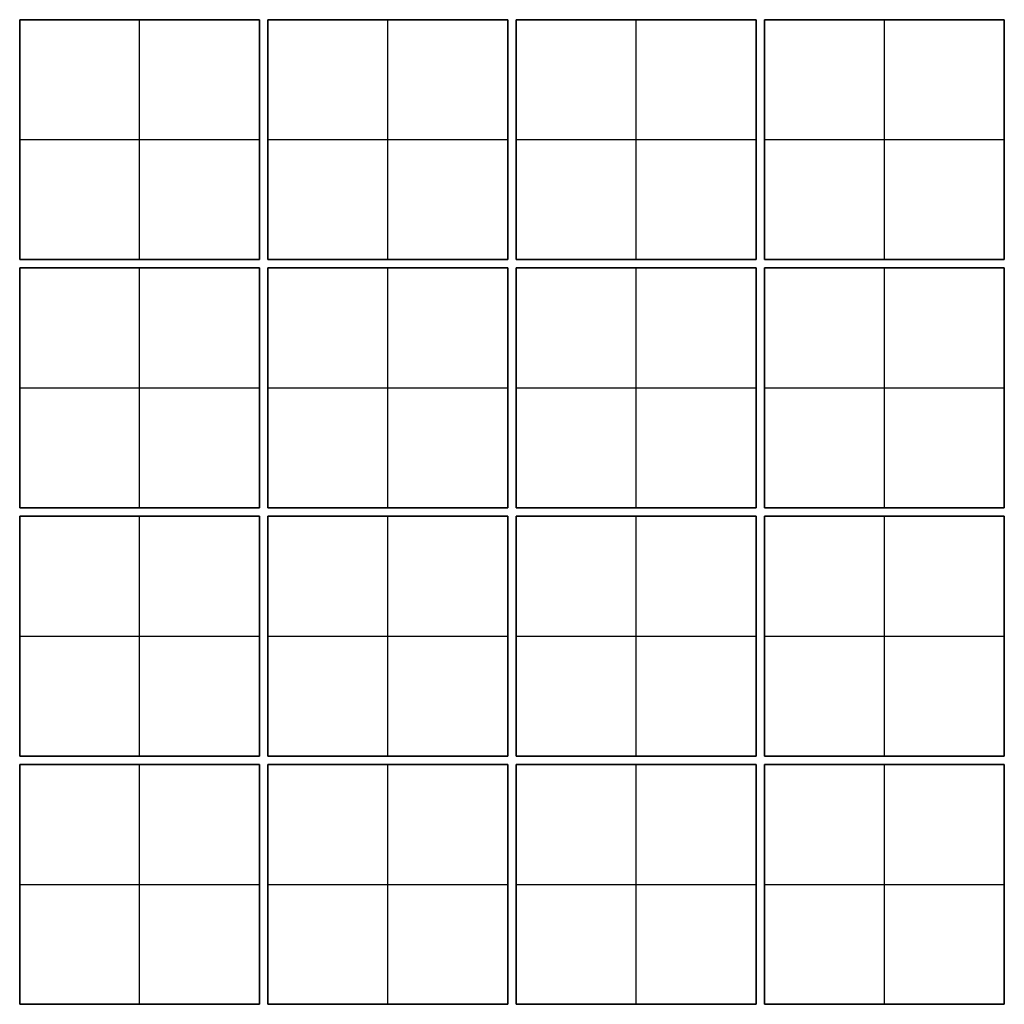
# Model space of a CAD drawing. Header units: millimetres. Extents: x -1190 to 1190, y -1190 to 1190.
import ezdxf

# ---------------------------------------------------------------- set-up
doc = ezdxf.new("R2010")
doc.units = ezdxf.units.MM
doc.layers.add('Default', color=7, linetype='Continuous', true_color=0x000000)

msp = doc.modelspace()

# ---------------------------------------------------------------- linework, layer by layer
at = {"layer": 'Default', "color": 9, "true_color": 0xb9b9b5}
for p, q in [((-1190, 1190, 6), (-610, 1190, 6)), ((-1190, 1190, 6), (-1190, 610, 6)), ((-900, 1190), (-900, 1190, 12)), ((-900, 610), (-900, 1190)), ((-900, 610, 12), (-900, 1190, 12)), ((-610, 610, 6), (-610, 1190, 6)), ((10, 1190, 6), (590, 1190, 6)), ((10, 1190, 6), (10, 610, 6)), ((300, 1190), (300, 1190, 12)), ((300, 610), (300, 1190)), ((300, 610, 12), (300, 1190, 12)), ((590, 610, 6), (590, 1190, 6)), ((-1190, 900), (-1190, 900, 12)), ((-1190, 900), (-610, 900)), ((-1190, 900, 12), (-610, 900, 12)), ((-610, 900), (-610, 900, 12)), ((10, 900), (10, 900, 12)), ((10, 900), (590, 900)), ((10, 900, 12), (590, 900, 12)), ((590, 900), (590, 900, 12)), ((-1190, 610, 6), (-610, 610, 6)), ((-900, 610, 12), (-900, 610)), ((10, 610, 6), (590, 610, 6)), ((300, 610, 12), (300, 610)), ((-590, 590, 6), (-10, 590, 6)), ((-590, 590, 6), (-590, 10, 6)), ((-300, 590), (-300, 590, 12)), ((-300, 10), (-300, 590)), ((-300, 10, 12), (-300, 590, 12)), ((-10, 10, 6), (-10, 590, 6)), ((610, 590, 6), (1190, 590, 6)), ((610, 590, 6), (610, 10, 6)), ((900, 590), (900, 590, 12)), ((900, 10), (900, 590)), ((900, 10, 12), (900, 590, 12)), ((1190, 10, 6), (1190, 590, 6)), ((-590, 300), (-590, 300, 12)), ((-590, 300), (-10, 300)), ((-590, 300, 12), (-10, 300, 12)), ((-10, 300), (-10, 300, 12)), ((610, 300), (610, 300, 12)), ((610, 300), (1190, 300)), ((610, 300, 12), (1190, 300, 12)), ((1190, 300), (1190, 300, 12)), ((-590, 10, 6), (-10, 10, 6)), ((-300, 10, 12), (-300, 10)), ((610, 10, 6), (1190, 10, 6)), ((900, 10, 12), (900, 10)), ((-1190, -10, 6), (-610, -10, 6)), ((-1190, -10, 6), (-1190, -590, 6)), ((-900, -10), (-900, -10, 12)), ((-900, -590), (-900, -10)), ((-900, -590, 12), (-900, -10, 12)), ((-610, -590, 6), (-610, -10, 6)), ((10, -10, 6), (590, -10, 6)), ((10, -10, 6), (10, -590, 6)), ((300, -10), (300, -10, 12)), ((300, -590), (300, -10)), ((300, -590, 12), (300, -10, 12)), ((590, -590, 6), (590, -10, 6)), ((-1190, -300), (-1190, -300, 12)), ((-1190, -300), (-610, -300)), ((-1190, -300, 12), (-610, -300, 12)), ((-610, -300), (-610, -300, 12)), ((10, -300), (10, -300, 12)), ((10, -300), (590, -300)), ((10, -300, 12), (590, -300, 12)), ((590, -300), (590, -300, 12)), ((-1190, -590, 6), (-610, -590, 6)), ((-900, -590, 12), (-900, -590)), ((10, -590, 6), (590, -590, 6)), ((300, -590, 12), (300, -590)), ((-590, -610, 6), (-10, -610, 6)), ((-590, -610, 6), (-590, -1190, 6)), ((-300, -610), (-300, -610, 12)), ((-300, -1190), (-300, -610)), ((-300, -1190, 12), (-300, -610, 12)), ((-10, -1190, 6), (-10, -610, 6)), ((610, -610, 6), (1190, -610, 6)), ((610, -610, 6), (610, -1190, 6)), ((900, -610), (900, -610, 12)), ((900, -1190), (900, -610)), ((900, -1190, 12), (900, -610, 12)), ((1190, -1190, 6), (1190, -610, 6)), ((-590, -900), (-590, -900, 12)), ((-590, -900), (-10, -900)), ((-590, -900, 12), (-10, -900, 12)), ((-10, -900), (-10, -900, 12)), ((610, -900), (610, -900, 12)), ((610, -900), (1190, -900)), ((610, -900, 12), (1190, -900, 12)), ((1190, -900), (1190, -900, 12)), ((-590, -1190, 6), (-10, -1190, 6)), ((-300, -1190, 12), (-300, -1190)), ((610, -1190, 6), (1190, -1190, 6)), ((900, -1190, 12), (900, -1190))]:
    msp.add_line(p, q, dxfattribs=at)
at = {"layer": 'Default', "color": 251, "true_color": 0x626268}
for p, q in [((-590, 1190, 6), (-10, 1190, 6)), ((-590, 1190, 6), (-590, 610, 6)), ((-300, 1190), (-300, 1190, 12)), ((-300, 610), (-300, 1190)), ((-300, 610, 12), (-300, 1190, 12)), ((-10, 610, 6), (-10, 1190, 6)), ((610, 1190, 6), (1190, 1190, 6)), ((610, 1190, 6), (610, 610, 6)), ((900, 1190), (900, 1190, 12)), ((900, 610), (900, 1190)), ((900, 610, 12), (900, 1190, 12)), ((1190, 610, 6), (1190, 1190, 6)), ((-590, 900), (-590, 900, 12)), ((-590, 900), (-10, 900)), ((-590, 900, 12), (-10, 900, 12)), ((-10, 900), (-10, 900, 12)), ((610, 900), (610, 900, 12)), ((610, 900), (1190, 900)), ((610, 900, 12), (1190, 900, 12)), ((1190, 900), (1190, 900, 12)), ((-590, 610, 6), (-10, 610, 6)), ((-300, 610, 12), (-300, 610)), ((610, 610, 6), (1190, 610, 6)), ((900, 610, 12), (900, 610)), ((-1190, 590, 6), (-610, 590, 6)), ((-1190, 590, 6), (-1190, 10, 6)), ((-900, 590), (-900, 590, 12)), ((-900, 10), (-900, 590)), ((-900, 10, 12), (-900, 590, 12)), ((-610, 10, 6), (-610, 590, 6)), ((10, 590, 6), (590, 590, 6)), ((10, 590, 6), (10, 10, 6)), ((300, 590), (300, 590, 12)), ((300, 10), (300, 590)), ((300, 10, 12), (300, 590, 12)), ((590, 10, 6), (590, 590, 6)), ((-1190, 300), (-1190, 300, 12)), ((-1190, 300), (-610, 300)), ((-1190, 300, 12), (-610, 300, 12)), ((-610, 300), (-610, 300, 12)), ((10, 300), (10, 300, 12)), ((10, 300), (590, 300)), ((10, 300, 12), (590, 300, 12)), ((590, 300), (590, 300, 12)), ((-1190, 10, 6), (-610, 10, 6)), ((-900, 10, 12), (-900, 10)), ((10, 10, 6), (590, 10, 6)), ((300, 10, 12), (300, 10)), ((-590, -10, 6), (-10, -10, 6)), ((-590, -10, 6), (-590, -590, 6)), ((-300, -10), (-300, -10, 12)), ((-300, -590), (-300, -10)), ((-300, -590, 12), (-300, -10, 12)), ((-10, -590, 6), (-10, -10, 6)), ((610, -10, 6), (1190, -10, 6)), ((610, -10, 6), (610, -590, 6)), ((900, -10), (900, -10, 12)), ((900, -590), (900, -10)), ((900, -590, 12), (900, -10, 12)), ((1190, -590, 6), (1190, -10, 6)), ((-590, -300), (-590, -300, 12)), ((-590, -300), (-10, -300)), ((-590, -300, 12), (-10, -300, 12)), ((-10, -300), (-10, -300, 12)), ((610, -300), (610, -300, 12)), ((610, -300), (1190, -300)), ((610, -300, 12), (1190, -300, 12)), ((1190, -300), (1190, -300, 12)), ((-590, -590, 6), (-10, -590, 6)), ((-300, -590, 12), (-300, -590)), ((610, -590, 6), (1190, -590, 6)), ((900, -590, 12), (900, -590)), ((-1190, -610, 6), (-610, -610, 6)), ((-1190, -610, 6), (-1190, -1190, 6)), ((-900, -610), (-900, -610, 12)), ((-900, -1190), (-900, -610)), ((-900, -1190, 12), (-900, -610, 12)), ((-610, -1190, 6), (-610, -610, 6)), ((10, -610, 6), (590, -610, 6)), ((10, -610, 6), (10, -1190, 6)), ((300, -610), (300, -610, 12)), ((300, -1190), (300, -610)), ((300, -1190, 12), (300, -610, 12)), ((590, -1190, 6), (590, -610, 6)), ((-1190, -900), (-1190, -900, 12)), ((-1190, -900), (-610, -900)), ((-1190, -900, 12), (-610, -900, 12)), ((-610, -900), (-610, -900, 12)), ((10, -900), (10, -900, 12)), ((10, -900), (590, -900)), ((10, -900, 12), (590, -900, 12)), ((590, -900), (590, -900, 12)), ((-1190, -1190, 6), (-610, -1190, 6)), ((-900, -1190, 12), (-900, -1190)), ((10, -1190, 6), (590, -1190, 6)), ((300, -1190, 12), (300, -1190))]:
    msp.add_line(p, q, dxfattribs=at)
at = {"layer": 'Default', "color": 9, "true_color": 0xb9b9b5}
for points in [[(-610, 1190), (-900, 1190), (-1190, 1190)], [(-1190, 1190), (-1190, 1190, 6), (-1190, 1190, 12)], [(-1190, 1190, 12), (-900, 1190, 12), (-610, 1190, 12)], [(-610, 1190), (-610, 1190, 6), (-610, 1190, 12)], [(590, 1190), (300, 1190), (10, 1190)], [(10, 1190), (10, 1190, 6), (10, 1190, 12)], [(10, 1190, 12), (300, 1190, 12), (590, 1190, 12)], [(590, 1190), (590, 1190, 6), (590, 1190, 12)], [(-1190, 1190), (-1190, 900), (-1190, 610)], [(-1190, 610, 12), (-1190, 900, 12), (-1190, 1190, 12)], [(-610, 610), (-610, 900), (-610, 1190)], [(-610, 1190, 12), (-610, 900, 12), (-610, 610, 12)], [(10, 1190), (10, 900), (10, 610)], [(10, 610, 12), (10, 900, 12), (10, 1190, 12)], [(590, 610), (590, 900), (590, 1190)], [(590, 1190, 12), (590, 900, 12), (590, 610, 12)], [(-1190, 610), (-1190, 610, 6), (-1190, 610, 12)], [(-1190, 610), (-900, 610), (-610, 610)], [(-610, 610, 12), (-900, 610, 12), (-1190, 610, 12)], [(-610, 610, 12), (-610, 610, 6), (-610, 610)], [(10, 610), (10, 610, 6), (10, 610, 12)], [(10, 610), (300, 610), (590, 610)], [(590, 610, 12), (300, 610, 12), (10, 610, 12)], [(590, 610, 12), (590, 610, 6), (590, 610)], [(-10, 590), (-300, 590), (-590, 590)], [(-590, 590), (-590, 590, 6), (-590, 590, 12)], [(-590, 590, 12), (-300, 590, 12), (-10, 590, 12)], [(-590, 590), (-590, 300), (-590, 10)], [(-590, 10, 12), (-590, 300, 12), (-590, 590, 12)], [(-10, 10), (-10, 300), (-10, 590)], [(-10, 590), (-10, 590, 6), (-10, 590, 12)], [(-10, 590, 12), (-10, 300, 12), (-10, 10, 12)], [(1190, 590), (900, 590), (610, 590)], [(610, 590), (610, 590, 6), (610, 590, 12)], [(610, 590, 12), (900, 590, 12), (1190, 590, 12)], [(610, 590), (610, 300), (610, 10)], [(610, 10, 12), (610, 300, 12), (610, 590, 12)], [(1190, 10), (1190, 300), (1190, 590)], [(1190, 590), (1190, 590, 6), (1190, 590, 12)], [(1190, 590, 12), (1190, 300, 12), (1190, 10, 12)], [(-590, 10), (-590, 10, 6), (-590, 10, 12)], [(-590, 10), (-300, 10), (-10, 10)], [(-10, 10, 12), (-300, 10, 12), (-590, 10, 12)], [(-10, 10, 12), (-10, 10, 6), (-10, 10)], [(610, 10), (610, 10, 6), (610, 10, 12)], [(610, 10), (900, 10), (1190, 10)], [(1190, 10, 12), (900, 10, 12), (610, 10, 12)], [(1190, 10, 12), (1190, 10, 6), (1190, 10)], [(-610, -10), (-900, -10), (-1190, -10)], [(-1190, -10), (-1190, -10, 6), (-1190, -10, 12)], [(-1190, -10, 12), (-900, -10, 12), (-610, -10, 12)], [(-1190, -10), (-1190, -300), (-1190, -590)], [(-1190, -590, 12), (-1190, -300, 12), (-1190, -10, 12)], [(-610, -590), (-610, -300), (-610, -10)], [(-610, -10), (-610, -10, 6), (-610, -10, 12)], [(-610, -10, 12), (-610, -300, 12), (-610, -590, 12)], [(590, -10), (300, -10), (10, -10)], [(10, -10), (10, -10, 6), (10, -10, 12)], [(10, -10, 12), (300, -10, 12), (590, -10, 12)], [(10, -10), (10, -300), (10, -590)], [(10, -590, 12), (10, -300, 12), (10, -10, 12)], [(590, -590), (590, -300), (590, -10)], [(590, -10), (590, -10, 6), (590, -10, 12)], [(590, -10, 12), (590, -300, 12), (590, -590, 12)], [(-1190, -590), (-1190, -590, 6), (-1190, -590, 12)], [(-1190, -590), (-900, -590), (-610, -590)], [(-610, -590, 12), (-900, -590, 12), (-1190, -590, 12)], [(-610, -590, 12), (-610, -590, 6), (-610, -590)], [(10, -590), (10, -590, 6), (10, -590, 12)], [(10, -590), (300, -590), (590, -590)], [(590, -590, 12), (300, -590, 12), (10, -590, 12)], [(590, -590, 12), (590, -590, 6), (590, -590)], [(-10, -610), (-300, -610), (-590, -610)], [(-590, -610), (-590, -610, 6), (-590, -610, 12)], [(-590, -610, 12), (-300, -610, 12), (-10, -610, 12)], [(-590, -610), (-590, -900), (-590, -1190)], [(-590, -1190, 12), (-590, -900, 12), (-590, -610, 12)], [(-10, -1190), (-10, -900), (-10, -610)], [(-10, -610), (-10, -610, 6), (-10, -610, 12)], [(-10, -610, 12), (-10, -900, 12), (-10, -1190, 12)], [(1190, -610), (900, -610), (610, -610)], [(610, -610), (610, -610, 6), (610, -610, 12)], [(610, -610, 12), (900, -610, 12), (1190, -610, 12)], [(610, -610), (610, -900), (610, -1190)], [(610, -1190, 12), (610, -900, 12), (610, -610, 12)], [(1190, -1190), (1190, -900), (1190, -610)], [(1190, -610), (1190, -610, 6), (1190, -610, 12)], [(1190, -610, 12), (1190, -900, 12), (1190, -1190, 12)], [(-590, -1190), (-590, -1190, 6), (-590, -1190, 12)], [(-590, -1190), (-300, -1190), (-10, -1190)], [(-10, -1190, 12), (-300, -1190, 12), (-590, -1190, 12)], [(-10, -1190, 12), (-10, -1190, 6), (-10, -1190)], [(610, -1190), (610, -1190, 6), (610, -1190, 12)], [(610, -1190), (900, -1190), (1190, -1190)], [(1190, -1190, 12), (900, -1190, 12), (610, -1190, 12)], [(1190, -1190, 12), (1190, -1190, 6), (1190, -1190)]]:
    msp.add_open_spline(points, degree=2, dxfattribs=at)
at = {"layer": 'Default', "color": 251, "true_color": 0x626268}
for points in [[(-10, 1190), (-300, 1190), (-590, 1190)], [(-590, 1190), (-590, 1190, 6), (-590, 1190, 12)], [(-590, 1190, 12), (-300, 1190, 12), (-10, 1190, 12)], [(-10, 1190), (-10, 1190, 6), (-10, 1190, 12)], [(1190, 1190), (900, 1190), (610, 1190)], [(610, 1190), (610, 1190, 6), (610, 1190, 12)], [(610, 1190, 12), (900, 1190, 12), (1190, 1190, 12)], [(1190, 1190), (1190, 1190, 6), (1190, 1190, 12)], [(-590, 1190), (-590, 900), (-590, 610)], [(-590, 610, 12), (-590, 900, 12), (-590, 1190, 12)], [(-10, 610), (-10, 900), (-10, 1190)], [(-10, 1190, 12), (-10, 900, 12), (-10, 610, 12)], [(610, 1190), (610, 900), (610, 610)], [(610, 610, 12), (610, 900, 12), (610, 1190, 12)], [(1190, 610), (1190, 900), (1190, 1190)], [(1190, 1190, 12), (1190, 900, 12), (1190, 610, 12)], [(-590, 610), (-590, 610, 6), (-590, 610, 12)], [(-590, 610), (-300, 610), (-10, 610)], [(-10, 610, 12), (-300, 610, 12), (-590, 610, 12)], [(-10, 610, 12), (-10, 610, 6), (-10, 610)], [(610, 610), (610, 610, 6), (610, 610, 12)], [(610, 610), (900, 610), (1190, 610)], [(1190, 610, 12), (900, 610, 12), (610, 610, 12)], [(1190, 610, 12), (1190, 610, 6), (1190, 610)], [(-610, 590), (-900, 590), (-1190, 590)], [(-1190, 590), (-1190, 590, 6), (-1190, 590, 12)], [(-1190, 590, 12), (-900, 590, 12), (-610, 590, 12)], [(-1190, 590), (-1190, 300), (-1190, 10)], [(-1190, 10, 12), (-1190, 300, 12), (-1190, 590, 12)], [(-610, 10), (-610, 300), (-610, 590)], [(-610, 590), (-610, 590, 6), (-610, 590, 12)], [(-610, 590, 12), (-610, 300, 12), (-610, 10, 12)], [(590, 590), (300, 590), (10, 590)], [(10, 590), (10, 590, 6), (10, 590, 12)], [(10, 590, 12), (300, 590, 12), (590, 590, 12)], [(10, 590), (10, 300), (10, 10)], [(10, 10, 12), (10, 300, 12), (10, 590, 12)], [(590, 10), (590, 300), (590, 590)], [(590, 590), (590, 590, 6), (590, 590, 12)], [(590, 590, 12), (590, 300, 12), (590, 10, 12)], [(-1190, 10), (-1190, 10, 6), (-1190, 10, 12)], [(-1190, 10), (-900, 10), (-610, 10)], [(-610, 10, 12), (-900, 10, 12), (-1190, 10, 12)], [(-610, 10, 12), (-610, 10, 6), (-610, 10)], [(10, 10), (10, 10, 6), (10, 10, 12)], [(10, 10), (300, 10), (590, 10)], [(590, 10, 12), (300, 10, 12), (10, 10, 12)], [(590, 10, 12), (590, 10, 6), (590, 10)], [(-10, -10), (-300, -10), (-590, -10)], [(-590, -10), (-590, -10, 6), (-590, -10, 12)], [(-590, -10, 12), (-300, -10, 12), (-10, -10, 12)], [(-590, -10), (-590, -300), (-590, -590)], [(-590, -590, 12), (-590, -300, 12), (-590, -10, 12)], [(-10, -590), (-10, -300), (-10, -10)], [(-10, -10), (-10, -10, 6), (-10, -10, 12)], [(-10, -10, 12), (-10, -300, 12), (-10, -590, 12)], [(1190, -10), (900, -10), (610, -10)], [(610, -10), (610, -10, 6), (610, -10, 12)], [(610, -10, 12), (900, -10, 12), (1190, -10, 12)], [(610, -10), (610, -300), (610, -590)], [(610, -590, 12), (610, -300, 12), (610, -10, 12)], [(1190, -590), (1190, -300), (1190, -10)], [(1190, -10), (1190, -10, 6), (1190, -10, 12)], [(1190, -10, 12), (1190, -300, 12), (1190, -590, 12)], [(-590, -590), (-590, -590, 6), (-590, -590, 12)], [(-590, -590), (-300, -590), (-10, -590)], [(-10, -590, 12), (-300, -590, 12), (-590, -590, 12)], [(-10, -590, 12), (-10, -590, 6), (-10, -590)], [(610, -590), (610, -590, 6), (610, -590, 12)], [(610, -590), (900, -590), (1190, -590)], [(1190, -590, 12), (900, -590, 12), (610, -590, 12)], [(1190, -590, 12), (1190, -590, 6), (1190, -590)], [(-610, -610), (-900, -610), (-1190, -610)], [(-1190, -610), (-1190, -610, 6), (-1190, -610, 12)], [(-1190, -610, 12), (-900, -610, 12), (-610, -610, 12)], [(-1190, -610), (-1190, -900), (-1190, -1190)], [(-1190, -1190, 12), (-1190, -900, 12), (-1190, -610, 12)], [(-610, -1190), (-610, -900), (-610, -610)], [(-610, -610), (-610, -610, 6), (-610, -610, 12)], [(-610, -610, 12), (-610, -900, 12), (-610, -1190, 12)], [(590, -610), (300, -610), (10, -610)], [(10, -610), (10, -610, 6), (10, -610, 12)], [(10, -610, 12), (300, -610, 12), (590, -610, 12)], [(10, -610), (10, -900), (10, -1190)], [(10, -1190, 12), (10, -900, 12), (10, -610, 12)], [(590, -1190), (590, -900), (590, -610)], [(590, -610), (590, -610, 6), (590, -610, 12)], [(590, -610, 12), (590, -900, 12), (590, -1190, 12)], [(-1190, -1190), (-1190, -1190, 6), (-1190, -1190, 12)], [(-1190, -1190), (-900, -1190), (-610, -1190)], [(-610, -1190, 12), (-900, -1190, 12), (-1190, -1190, 12)], [(-610, -1190, 12), (-610, -1190, 6), (-610, -1190)], [(10, -1190), (10, -1190, 6), (10, -1190, 12)], [(10, -1190), (300, -1190), (590, -1190)], [(590, -1190, 12), (300, -1190, 12), (10, -1190, 12)], [(590, -1190, 12), (590, -1190, 6), (590, -1190)]]:
    msp.add_open_spline(points, degree=2, dxfattribs=at)

doc.saveas('drawing.dxf')
